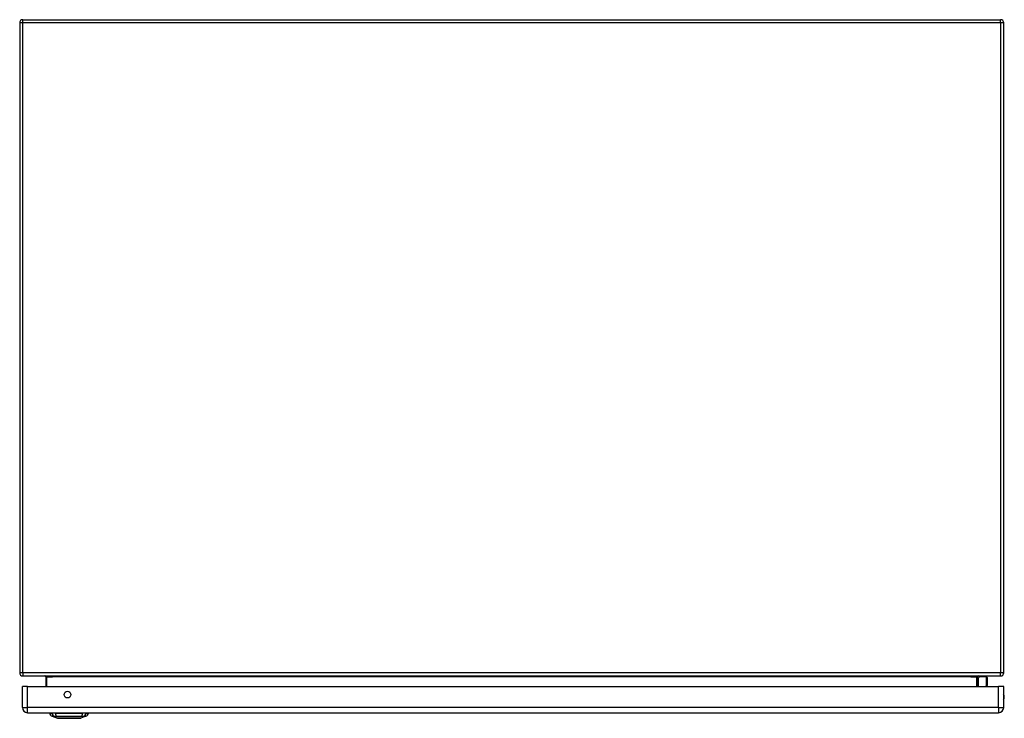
# Model space of a CAD drawing. Header units: inches. Extents: x 27 to 226, y 16 to 157.
# Tile 1 of 9: x 27 to 57, y 16 to 38. Entities that reach past the tile are written whole.
import ezdxf

# ---------------------------------------------------------------- set-up
doc = ezdxf.new("R2010")
doc.units = ezdxf.units.IN
doc.header["$MEASUREMENT"] = 0
doc.layers.add('Visible Edges(ANSI)', color=7, linetype='Continuous', lineweight=25)
doc.layers.add('Visible Tangent Edges(ANSI)', color=7, linetype='Continuous', lineweight=25)

msp = doc.modelspace()

# ---------------------------------------------------------------- linework, layer by layer
at = {"layer": 'Visible Edges(ANSI)'}
for p, q in [((27.189, 37.566), (56.991, 37.566)), ((27.09, 37.467), (27.09, 17.665)), ((57.09, 17.665), (57.09, 37.467)), ((27.189, 17.566), (56.991, 17.566)), ((27.889, 17.535), (27.889, 17.247)), ((56.292, 17.247), (56.292, 17.535)), ((56.298, 17.491), (56.338, 17.531)), ((56.568, 17.536), (56.352, 17.536)), ((56.588, 17.517), (56.588, 17.293)), ((27.171, 16.608), (27.171, 17.247)), ((27.332, 17.247), (27.171, 17.247)), ((27.332, 17.247), (56.928, 17.247)), ((56.587, 17.289), (56.579, 17.247)), ((57.089, 17.247), (56.928, 17.247)), ((57.089, 16.608), (57.089, 17.247)), ((27.332, 16.447), (56.928, 16.447)), ((28.004, 16.431), (28.072, 16.431)), ((28.183, 16.431), (28.072, 16.431)), ((28.238, 16.277), (28.078, 16.339)), ((28.183, 16.431), (29.007, 16.431)), ((29.111, 16.339), (28.952, 16.277)), ((29.117, 16.431), (29.007, 16.431)), ((29.117, 16.431), (29.185, 16.431))]:
    msp.add_line(p, q, dxfattribs=at)
at = {"layer": 'Visible Edges(ANSI)', "flags": 128}
for points in [[(27.858, 17.566), (27.859, 17.566), (27.861, 17.566), (27.863, 17.566), (27.864, 17.566), (27.866, 17.565), (27.868, 17.565), (27.87, 17.564), (27.871, 17.563), (27.873, 17.562), (27.874, 17.561), (27.876, 17.56), (27.878, 17.559), (27.879, 17.558), (27.88, 17.556), (27.882, 17.555), (27.883, 17.553), (27.884, 17.551), (27.885, 17.549), (27.886, 17.547), (27.887, 17.545), (27.888, 17.543), (27.888, 17.54), (27.888, 17.538), (27.889, 17.535)], [(28.24, 16.276), (28.24, 16.276), (28.241, 16.276), (28.243, 16.276), (28.246, 16.276), (28.25, 16.276), (28.255, 16.276), (28.26, 16.276), (28.267, 16.276), (28.274, 16.276), (28.282, 16.276), (28.29, 16.276), (28.299, 16.276), (28.31, 16.276), (28.32, 16.276), (28.332, 16.276), (28.344, 16.276), (28.356, 16.276), (28.369, 16.276), (28.383, 16.276), (28.397, 16.276), (28.412, 16.276), (28.427, 16.276), (28.443, 16.276), (28.459, 16.276), (28.475, 16.276), (28.492, 16.276), (28.509, 16.276), (28.526, 16.276), (28.543, 16.276), (28.56, 16.276), (28.578, 16.276), (28.595, 16.276), (28.613, 16.276), (28.63, 16.276), (28.647, 16.276), (28.664, 16.276), (28.681, 16.276), (28.698, 16.276), (28.715, 16.276), (28.731, 16.276), (28.747, 16.276), (28.763, 16.276), (28.778, 16.276), (28.793, 16.276), (28.807, 16.276), (28.82, 16.276), (28.834, 16.276), (28.846, 16.276), (28.858, 16.276), (28.869, 16.276), (28.88, 16.276), (28.89, 16.276), (28.899, 16.276), (28.908, 16.276), (28.916, 16.276), (28.923, 16.276), (28.929, 16.276), (28.935, 16.276), (28.939, 16.276), (28.943, 16.276), (28.946, 16.276), (28.948, 16.276), (28.949, 16.276), (28.95, 16.276)]]:
    msp.add_lwpolyline(points, dxfattribs=at)
at = {"layer": 'Visible Edges(ANSI)'}
msp.add_circle((28.546, 16.997), 0.102, dxfattribs=at)
for centre, radius, start, end in [((27.189, 37.467), 0.099, 90, 180), ((56.991, 37.467), 0.099, 0, 90), ((27.189, 17.665), 0.099, 180, 270), ((56.323, 17.535), 0.031, 90, 180), ((56.312, 17.477), 0.0197, 135, 180), ((56.352, 17.517), 0.0197, 90, 135), ((56.568, 17.517), 0.0197, 0, 90), ((56.991, 17.665), 0.099, 270, 0), ((56.568, 17.293), 0.0197, 349.0591, 0), ((56.921, 16.924), 0.187, 333.6372, 26.3628), ((27.332, 16.608), 0.161, 180, 270), ((56.928, 16.608), 0.161, 270, 0), ((28.121, 16.449), 0.118, 188.6009, 248.7495), ((28.063, 16.423), 0.0394, 143.1301, 168.463), ((28.24, 16.281), 0.00492, 248.7495, 269.7912), ((28.95, 16.281), 0.00492, 270.2088, 291.2505), ((29.069, 16.449), 0.118, 291.2505, 351.3991), ((29.126, 16.423), 0.0394, 11.537, 36.8699)]:
    msp.add_arc(centre, radius, start, end, dxfattribs=at)
at = {"layer": 'Visible Tangent Edges(ANSI)'}
for p, q in [((27.189, 37.467), (27.189, 37.566)), ((56.991, 37.467), (56.991, 37.566)), ((27.189, 37.467), (27.09, 37.467)), ((27.189, 17.665), (27.189, 37.467)), ((56.991, 37.467), (27.189, 37.467)), ((56.991, 37.467), (56.991, 17.665)), ((57.09, 37.467), (56.991, 37.467)), ((27.189, 17.665), (27.09, 17.665)), ((56.991, 17.665), (27.189, 17.665)), ((27.189, 17.665), (27.189, 17.566)), ((27.92, 17.535), (27.889, 17.535)), ((27.92, 17.247), (27.92, 17.535)), ((27.92, 17.535), (28.089, 17.535)), ((56.092, 17.535), (28.089, 17.535)), ((56.092, 17.535), (56.261, 17.535)), ((56.261, 17.535), (56.292, 17.535)), ((56.261, 17.535), (56.261, 17.247)), ((56.352, 17.536), (56.312, 17.495)), ((56.312, 17.495), (56.312, 17.247)), ((56.568, 17.303), (56.568, 17.536)), ((57.09, 17.665), (56.991, 17.665)), ((56.991, 17.566), (56.991, 17.665)), ((27.332, 16.608), (27.332, 17.247)), ((56.557, 17.247), (56.568, 17.303)), ((56.928, 16.608), (56.928, 17.247)), ((27.171, 16.608), (27.332, 16.608)), ((56.928, 16.608), (27.332, 16.608)), ((27.332, 16.447), (27.332, 16.608)), ((56.928, 16.608), (56.928, 16.447)), ((56.928, 16.608), (57.089, 16.608)), ((28.078, 16.339), (28.238, 16.277))]:
    msp.add_line(p, q, dxfattribs=at)
at = {"layer": 'Visible Tangent Edges(ANSI)', "flags": 128}
for points in [[(27.92, 17.535), (27.919, 17.538), (27.919, 17.54), (27.918, 17.543), (27.917, 17.545), (27.915, 17.547), (27.913, 17.549), (27.911, 17.551), (27.909, 17.553), (27.906, 17.555), (27.903, 17.556), (27.9, 17.558), (27.898, 17.559), (27.895, 17.56), (27.891, 17.561), (27.888, 17.562), (27.885, 17.563), (27.882, 17.564), (27.878, 17.565), (27.875, 17.565), (27.871, 17.566), (27.868, 17.566), (27.865, 17.566), (27.861, 17.566), (27.858, 17.566)], [(28.078, 16.339), (28.078, 16.339), (28.079, 16.339), (28.079, 16.339), (28.08, 16.339), (28.082, 16.339), (28.083, 16.339), (28.085, 16.339), (28.087, 16.338), (28.089, 16.338), (28.092, 16.338), (28.094, 16.338), (28.098, 16.338), (28.101, 16.338), (28.104, 16.338), (28.108, 16.338), (28.112, 16.338), (28.116, 16.338), (28.121, 16.338), (28.126, 16.338), (28.131, 16.338), (28.136, 16.338), (28.141, 16.337), (28.147, 16.337), (28.155, 16.337)], [(28.155, 16.337), (28.156, 16.337), (28.158, 16.337), (28.159, 16.337), (28.161, 16.337), (28.162, 16.337), (28.164, 16.337), (28.166, 16.337), (28.168, 16.337), (28.17, 16.337), (28.172, 16.337), (28.174, 16.337), (28.176, 16.337), (28.178, 16.337), (28.18, 16.337), (28.183, 16.337), (28.185, 16.337), (28.188, 16.337), (28.19, 16.337), (28.193, 16.337), (28.195, 16.337), (28.198, 16.337), (28.201, 16.337), (28.203, 16.337), (28.206, 16.337)], [(28.206, 16.337), (28.24, 16.337), (28.271, 16.338), (28.302, 16.338), (28.334, 16.338), (28.366, 16.338), (28.398, 16.338), (28.431, 16.338), (28.463, 16.338), (28.496, 16.339), (28.529, 16.339), (28.562, 16.339), (28.595, 16.339), (28.628, 16.339), (28.661, 16.339), (28.694, 16.339), (28.727, 16.338), (28.759, 16.338), (28.792, 16.338), (28.824, 16.338), (28.856, 16.338), (28.887, 16.338), (28.919, 16.338), (28.95, 16.337), (28.983, 16.337)], [(28.32, 16.276), (28.314, 16.276), (28.307, 16.276), (28.301, 16.276), (28.296, 16.276), (28.29, 16.276), (28.285, 16.276), (28.28, 16.276), (28.275, 16.276), (28.271, 16.277), (28.267, 16.277), (28.263, 16.277), (28.259, 16.277), (28.256, 16.277), (28.253, 16.277), (28.25, 16.277), (28.247, 16.277), (28.245, 16.277), (28.243, 16.277), (28.242, 16.277), (28.24, 16.277), (28.239, 16.277), (28.238, 16.277), (28.238, 16.277), (28.238, 16.277)], [(28.367, 16.276), (28.365, 16.276), (28.363, 16.276), (28.361, 16.276), (28.359, 16.276), (28.357, 16.276), (28.355, 16.276), (28.353, 16.276), (28.351, 16.276), (28.349, 16.276), (28.347, 16.276), (28.345, 16.276), (28.343, 16.276), (28.341, 16.276), (28.339, 16.276), (28.337, 16.276), (28.335, 16.276), (28.333, 16.276), (28.331, 16.276), (28.329, 16.276), (28.327, 16.276), (28.326, 16.276), (28.324, 16.276), (28.322, 16.276), (28.32, 16.276)], [(28.822, 16.276), (28.806, 16.276), (28.789, 16.276), (28.772, 16.276), (28.754, 16.276), (28.735, 16.277), (28.716, 16.277), (28.696, 16.277), (28.676, 16.277), (28.656, 16.277), (28.636, 16.277), (28.615, 16.277), (28.595, 16.277), (28.574, 16.277), (28.554, 16.277), (28.533, 16.277), (28.513, 16.277), (28.493, 16.277), (28.474, 16.277), (28.454, 16.277), (28.436, 16.276), (28.418, 16.276), (28.4, 16.276), (28.383, 16.276), (28.367, 16.276)], [(28.869, 16.276), (28.868, 16.276), (28.866, 16.276), (28.864, 16.276), (28.862, 16.276), (28.86, 16.276), (28.858, 16.276), (28.857, 16.276), (28.855, 16.276), (28.853, 16.276), (28.851, 16.276), (28.849, 16.276), (28.847, 16.276), (28.845, 16.276), (28.843, 16.276), (28.841, 16.276), (28.839, 16.276), (28.837, 16.276), (28.835, 16.276), (28.833, 16.276), (28.831, 16.276), (28.829, 16.276), (28.827, 16.276), (28.824, 16.276), (28.822, 16.276)], [(28.952, 16.277), (28.951, 16.277), (28.951, 16.277), (28.95, 16.277), (28.949, 16.277), (28.948, 16.277), (28.946, 16.277), (28.944, 16.277), (28.942, 16.277), (28.94, 16.277), (28.937, 16.277), (28.934, 16.277), (28.93, 16.277), (28.927, 16.277), (28.923, 16.277), (28.919, 16.277), (28.914, 16.276), (28.909, 16.276), (28.904, 16.276), (28.899, 16.276), (28.894, 16.276), (28.888, 16.276), (28.882, 16.276), (28.876, 16.276), (28.869, 16.276)], [(28.983, 16.337), (28.986, 16.337), (28.989, 16.337), (28.992, 16.337), (28.994, 16.337), (28.997, 16.337), (28.999, 16.337), (29.002, 16.337), (29.004, 16.337), (29.007, 16.337), (29.009, 16.337), (29.011, 16.337), (29.013, 16.337), (29.016, 16.337), (29.018, 16.337), (29.02, 16.337), (29.022, 16.337), (29.024, 16.337), (29.025, 16.337), (29.027, 16.337), (29.029, 16.337), (29.03, 16.337), (29.032, 16.337), (29.033, 16.337), (29.035, 16.337)], [(29.035, 16.337), (29.043, 16.337), (29.048, 16.337), (29.054, 16.338), (29.059, 16.338), (29.064, 16.338), (29.069, 16.338), (29.073, 16.338), (29.077, 16.338), (29.081, 16.338), (29.085, 16.338), (29.089, 16.338), (29.092, 16.338), (29.095, 16.338), (29.098, 16.338), (29.1, 16.338), (29.103, 16.338), (29.105, 16.339), (29.106, 16.339), (29.108, 16.339), (29.109, 16.339), (29.11, 16.339), (29.111, 16.339), (29.111, 16.339), (29.111, 16.339)]]:
    msp.add_lwpolyline(points, dxfattribs=at)
at = {"layer": 'Visible Tangent Edges(ANSI)'}
msp.add_arc((28.24, 16.281), 0.00492, 248.7495, 269.7912, dxfattribs=at)
for centre, major_axis, ratio, start_param, end_param in [((56.323, 17.535), (-0.062, 0), 0.5, 4.712389, 6.283185), ((56.312, 17.477), (-0.0197, 0), 0.91745, 4.712389, 6.283185), ((56.312, 17.477), (-0.0139, 0.0139), 0.852462, 5.41831, 6.283185), ((56.568, 17.293), (0.0197, 0), 0.533433, 0, 1.570796), ((56.568, 17.293), (0.0193, -0.0037), 0.526442, 0, 1.672214), ((28.182, 16.451), (0.016, -0.117), 0.948273, 4.754759, 5.892029), ((28.22, 16.451), (-0.005, -0.118), 0.314585, 4.896593, 6.033863), ((28.969, 16.451), (0.005, -0.118), 0.314585, 0.249322, 1.386592), ((29.007, 16.451), (-0.016, -0.117), 0.948273, 0.391156, 1.528426)]:
    msp.add_ellipse(centre, major_axis=major_axis, ratio=ratio, start_param=start_param, end_param=end_param, dxfattribs=at)

doc.saveas('drawing.dxf')
